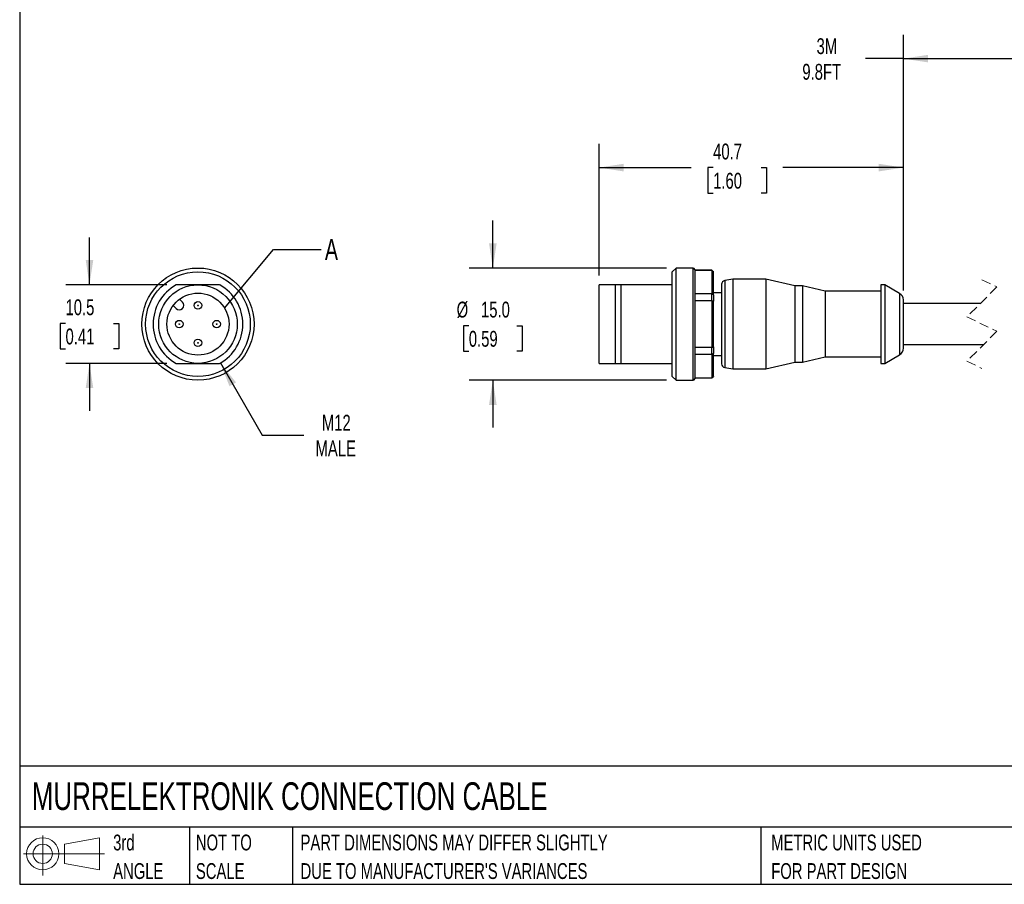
# Model space of a CAD drawing. Header units: millimetres. Extents: x 6 to 273, y 6 to 210.
# Tile 1 of 3: x 6 to 138, y 6 to 122. Entities that reach past the tile are written whole.
import ezdxf

# ---------------------------------------------------------------- set-up
doc = ezdxf.new("R2010")
doc.units = ezdxf.units.MM
doc.linetypes.add('SLD-Dashed', pattern=[1.905, 1.27, -0.635])
doc.linetypes.add('SLD-Solid', pattern=[0])
doc.layers.add('DIMENSIONS', color=140, linetype='SLD-Solid', lineweight=25)
doc.layers.add('TEXT', color=140, linetype='SLD-Solid', lineweight=25)
doc.layers.add('SLD-DEFPOINTS', color=7, linetype='Continuous')
doc.styles.add('SLDTEXTSTYLE0', font='TXT', dxfattribs={"width": 0.7})
doc.dimstyles.new('SLDDIMSTYLE0', dxfattribs={"dimtxt": 2.158008, "dimasz": 3.302, "dimexe": 0, "dimexo": 0.0625, "dimgap": 0.539502, "dimtad": 0, "dimtih": 1, "dimtoh": 1, "dimdec": 1, "dimrnd": 1e-09, "dimzin": 12, "dimdsep": 46, "dimtxsty": 'SLDTEXTSTYLE0', "dimsah": 1, "dimcen": 0, "dimadec": 0, "dimazin": 3, "dimtfac": 1, "dimtdec": 1, "dimtofl": 0, "dimtmove": 0, "dimatfit": 3, "dimfxl": 0, "dimfrac": 2, "dimtolj": 1, "dimtzin": 12, "dimarcsym": 0})
doc.dimstyles.new('SLDDIMSTYLE1', dxfattribs={"dimtxt": 2.158008, "dimasz": 3.302, "dimexe": 0, "dimexo": 0.0625, "dimgap": 0.539502, "dimtad": 0, "dimtih": 1, "dimtoh": 1, "dimdec": 1, "dimrnd": 1e-09, "dimzin": 12, "dimdsep": 46, "dimtxsty": 'SLDTEXTSTYLE0', "dimsah": 1, "dimcen": 0.09, "dimadec": 0, "dimazin": 3, "dimtfac": 1, "dimtdec": 1, "dimtmove": 0, "dimatfit": 0, "dimfxl": 0, "dimfrac": 2, "dimtolj": 1, "dimtzin": 12, "dimarcsym": 0})
doc.dimstyles.new('SLDDIMSTYLE2', dxfattribs={"dimtxt": 0.18, "dimasz": 3.302, "dimexe": 0, "dimexo": 0.0625, "dimgap": 0, "dimtad": 0, "dimtih": 1, "dimtoh": 1, "dimdec": 0, "dimrnd": 1e-09, "dimzin": 0, "dimdsep": 46, "dimtxsty": 'Standard', "dimblk1": 'NONE', "dimblk2": 'NONE', "dimsah": 1, "dimcen": 0.09, "dimadec": 0, "dimazin": 0, "dimtfac": 3.302, "dimtdec": 0, "dimtofl": 0, "dimtmove": 0, "dimatfit": 3, "dimldrblk": 'NONE', "dimfxl": 0, "dimfrac": 2, "dimtolj": 1, "dimtzin": 0, "dimarcsym": 0})
doc.dimstyles.new('SLDDIMSTYLE3', dxfattribs={"dimtxt": 2.158008, "dimasz": 3.302, "dimexe": 0, "dimexo": 0.0625, "dimgap": 0.539502, "dimtad": 0, "dimtih": 1, "dimtoh": 1, "dimdec": 1, "dimrnd": 1e-09, "dimzin": 4, "dimdsep": 46, "dimtxsty": 'SLDTEXTSTYLE0', "dimsah": 1, "dimcen": 0.09, "dimadec": 0, "dimazin": 1, "dimtfac": 1, "dimtdec": 1, "dimtmove": 0, "dimatfit": 0, "dimfxl": 0, "dimfrac": 2, "dimtolj": 1, "dimtzin": 12, "dimarcsym": 0})
doc.dimstyles.new('SLDDIMSTYLE5', dxfattribs={"dimtxt": 2.158008, "dimasz": 3.302, "dimexe": 0, "dimexo": 0.0625, "dimgap": 0.539502, "dimtad": 0, "dimtih": 1, "dimtoh": 1, "dimdec": 1, "dimrnd": 1e-09, "dimzin": 12, "dimdsep": 46, "dimtxsty": 'SLDTEXTSTYLE0', "dimsah": 1, "dimcen": 0.09, "dimadec": 0, "dimazin": 3, "dimtfac": 1, "dimtdec": 1, "dimtofl": 0, "dimtmove": 0, "dimatfit": 3, "dimfxl": 0, "dimfrac": 2, "dimtolj": 1, "dimtzin": 12, "dimarcsym": 0})

# ---------------------------------------------------------------- blocks, each defined once
blk = doc.blocks.new('Block11')
at = {"color": 7, "linetype": 'SLD-Solid', "lineweight": 18}
for p, q in [((2.59, 5.31), (2.59, 0)), ((5.48, 4.17), (10.18, 5.03)), ((5.48, 1.6), (5.48, 4.17)), ((10.18, 5.03), (10.18, 0.73)), ((0, 2.88), (10.87, 2.88)), ((5.48, 1.6), (10.18, 0.73))]:
    blk.add_line(p, q, dxfattribs=at)
for radius in [2.15, 1.29]:
    blk.add_circle((2.59, 2.88), radius, dxfattribs=at)
blk = doc.blocks.new('Block12')
at = {"layer": 'SLD-DEFPOINTS'}
blk.add_blockref('Block11', (0, 0), dxfattribs=at)
blk = doc.blocks.new('SW_NOTE_0_2')
at = {"layer": 'TEXT', "color": 0, "char_height": 2.1167, "attachment_point": 1, "style": 'SLDTEXTSTYLE0'}
for s, insert in [('PART DIMENSIONS MAY DIFFER SLIGHTLY', (0, 2.73)), ("DUE TO MANUFACTURER'S VARIANCES", (0, -1.09))]:
    blk.add_mtext(s, dxfattribs=dict(at, insert=insert))
blk = doc.blocks.new('SW_NOTE_0_3')
at = {"layer": 'TEXT', "color": 0, "char_height": 2.117, "attachment_point": 1, "style": 'SLDTEXTSTYLE0'}
for s, insert in [('NOT TO', (0, 2.73)), ('SCALE', (0, -1.09))]:
    blk.add_mtext(s, dxfattribs=dict(at, insert=insert))
blk = doc.blocks.new('SW_NOTE_0_4')
at = {"layer": 'TEXT', "color": 0, "char_height": 2.117, "attachment_point": 1, "style": 'SLDTEXTSTYLE0'}
for s, insert in [('3rd', (0, 2.73)), ('ANGLE', (0, -1.09))]:
    blk.add_mtext(s, dxfattribs=dict(at, insert=insert))
blk = doc.blocks.new('SW_NOTE_0_5')
at = {"layer": 'TEXT', "color": 0, "char_height": 2.1167, "attachment_point": 1, "style": 'SLDTEXTSTYLE0'}
for s, insert in [('METRIC UNITS USED', (0, 2.73)), ('FOR PART DESIGN', (0, -1.09))]:
    blk.add_mtext(s, dxfattribs=dict(at, insert=insert))
blk = doc.blocks.new('_D')
at = {"layer": 'DIMENSIONS'}
for p, q in [((33.19, 76.08), (38.77, 66.41)), ((38.77, 66.41), (44.33, 66.41))]:
    blk.add_line(p, q, dxfattribs=at)
blk.add_solid([(33.19, 76.08), (34.4, 72.96), (35.28, 73.47)], dxfattribs=at)
at = {"layer": 'DIMENSIONS', "char_height": 2.117, "attachment_point": 1, "style": 'SLDTEXTSTYLE0'}
for s, insert in [('M12', (46.76, 69.14)), ('MALE', (45.91, 65.71))]:
    blk.add_mtext(s, dxfattribs=dict(at, insert=insert))
blk = doc.blocks.new('_D_1')
at = {"layer": 'DIMENSIONS'}
for p, q in [((15.68, 86.52), (15.68, 92.87)), ((26.02, 86.52), (12.51, 86.52)), ((12.48, 81.37), (11.75, 81.37)), ((11.75, 81.37), (11.75, 77.94)), ((18.89, 81.37), (19.61, 81.37)), ((19.61, 81.37), (19.61, 77.94)), ((11.75, 77.94), (12.48, 77.94)), ((19.61, 77.94), (18.89, 77.94)), ((26.02, 76.02), (12.51, 76.02)), ((15.68, 76.02), (15.68, 69.67))]:
    blk.add_line(p, q, dxfattribs=at)
for points in [[(15.68, 86.52), (16.19, 89.83), (15.18, 89.83)], [(15.68, 76.02), (15.18, 72.72), (16.19, 72.72)]]:
    blk.add_solid(points, dxfattribs=at)
at = {"layer": 'DIMENSIONS', "char_height": 2.117, "attachment_point": 1, "style": 'SLDTEXTSTYLE0'}
for s, insert in [('10.5', (12.48, 84.58)), ('0.41', (12.48, 80.67))]:
    blk.add_mtext(s, dxfattribs=dict(at, insert=insert))
blk = doc.blocks.new('_None')
blk = doc.blocks.new('_D_2')
at = {"layer": 'DIMENSIONS'}
for p, q in [((69.62, 88.77), (69.62, 95.12)), ((92.85, 88.77), (66.44, 88.77)), ((66.41, 81.06), (65.69, 81.06)), ((65.69, 81.06), (65.69, 77.63)), ((72.82, 81.06), (73.55, 81.06)), ((73.55, 81.06), (73.55, 77.63)), ((65.69, 77.63), (66.41, 77.63)), ((73.55, 77.63), (72.82, 77.63)), ((92.85, 73.77), (66.44, 73.77)), ((69.62, 73.77), (69.62, 67.42))]:
    blk.add_line(p, q, dxfattribs=at)
for points in [[(69.62, 88.77), (70.13, 92.08), (69.11, 92.08)], [(69.62, 73.77), (69.11, 70.47), (70.13, 70.47)]]:
    blk.add_solid(points, dxfattribs=at)
at = {"layer": 'DIMENSIONS', "char_height": 2.117, "attachment_point": 1, "style": 'SLDTEXTSTYLE0'}
for s, insert in [('%%c', (64.78, 84.27)), ('15.0', (68.04, 84.27)), ('0.59', (66.41, 80.36))]:
    blk.add_mtext(s, dxfattribs=dict(at, insert=insert))
blk = doc.blocks.new('_D_4')
at = {"layer": 'DIMENSIONS'}
for p, q in [((83.82, 87.79), (83.82, 105.38)), ((124.52, 85.77), (124.52, 105.38)), ((83.82, 102.2), (96.15, 102.2)), ((99.08, 102.2), (98.35, 102.2)), ((98.35, 102.2), (98.35, 98.77)), ((105.49, 102.2), (106.22, 102.2)), ((106.22, 102.2), (106.22, 98.77)), ((124.52, 102.2), (108.42, 102.2)), ((98.35, 98.77), (99.08, 98.77)), ((106.22, 98.77), (105.49, 98.77))]:
    blk.add_line(p, q, dxfattribs=at)
for points in [[(83.82, 102.2), (87.12, 101.69), (87.12, 102.71)], [(124.52, 102.2), (121.22, 102.71), (121.22, 101.69)]]:
    blk.add_solid(points, dxfattribs=at)
at = {"layer": 'DIMENSIONS', "char_height": 2.117, "attachment_point": 1, "style": 'SLDTEXTSTYLE0'}
for s, insert in [('40.7', (99.08, 105.41)), ('1.60', (99.08, 101.5))]:
    blk.add_mtext(s, dxfattribs=dict(at, insert=insert))
blk = doc.blocks.new('_D_6')
at = {"layer": 'DIMENSIONS'}
for p, q in [((124.52, 85.77), (124.52, 119.95)), ((149.25, 85.89), (149.25, 119.95)), ((142.31, 115.36), (143.72, 118.18)), ((143.72, 118.18), (144.43, 116.77)), ((124.52, 116.77), (119.47, 116.77)), ((124.52, 116.77), (141.6, 116.77)), ((141.6, 116.77), (142.31, 115.36)), ((144.43, 116.77), (149.25, 116.77))]:
    blk.add_line(p, q, dxfattribs=at)
for points in [[(124.52, 116.77), (127.82, 116.27), (127.82, 117.28)], [(149.25, 116.77), (145.95, 117.28), (145.95, 116.27)]]:
    blk.add_solid(points, dxfattribs=at)
at = {"layer": 'DIMENSIONS', "char_height": 2.117, "attachment_point": 1, "style": 'SLDTEXTSTYLE0'}
for s, insert in [('3M', (112.91, 119.5)), ('9.8FT', (111.01, 116.07))]:
    blk.add_mtext(s, dxfattribs=dict(at, insert=insert))

msp = doc.modelspace()

# ---------------------------------------------------------------- linework, layer by layer
for p, q in [((94.12, 88.77), (93.62, 88.27)), ((93.62, 74.27), (93.62, 88.27)), ((96.42, 88.77), (94.12, 88.77)), ((94.12, 73.77), (94.12, 88.77)), ((96.42, 73.77), (96.42, 88.77)), ((96.62, 88.57), (96.62, 81.27)), ((98.92, 88.47), (96.62, 88.47)), ((98.92, 88.45), (96.62, 88.45)), ((99.12, 88.27), (98.92, 88.47)), ((98.92, 88.45), (98.92, 88.47)), ((98.92, 88.45), (98.92, 85.35)), ((99.12, 88.27), (99.12, 88.25)), ((99.12, 85.2), (99.12, 88.25)), ((101.72, 87.27), (100.63, 87.08)), ((100.63, 87.08), (100.63, 75.46)), ((106.12, 87.27), (101.72, 87.27)), ((101.72, 87.27), (101.72, 75.27)), ((110.02, 86.37), (106.12, 87.27)), ((106.12, 87.27), (106.12, 75.27)), ((30.19, 86.52), (27.29, 86.52)), ((33.09, 86.52), (30.19, 86.52)), ((86.02, 86.52), (83.82, 86.52)), ((83.82, 76.02), (83.82, 86.52)), ((86.02, 76.02), (86.02, 86.52)), ((86.77, 86.52), (86.02, 86.52)), ((86.77, 76.02), (86.77, 86.52)), ((93.62, 86.52), (86.77, 86.52)), ((100.22, 86.59), (100.22, 75.96)), ((111.02, 86.37), (110.02, 86.37)), ((110.02, 86.37), (110.02, 76.17)), ((114.05, 85.67), (111.02, 86.37)), ((111.02, 86.37), (111.02, 76.17)), ((121.52, 85.67), (114.05, 85.67)), ((114.05, 85.67), (114.05, 76.87)), ((122.02, 86.52), (121.52, 86.52)), ((121.52, 86.52), (121.52, 76.02)), ((124.02, 85.37), (122.02, 86.52)), ((122.02, 86.52), (122.02, 76.02)), ((27.71, 84.6), (28.1, 84.21)), ((96.62, 85.35), (98.92, 85.35)), ((98.92, 84.37), (96.62, 84.37)), ((98.92, 84.37), (98.92, 85.35)), ((98.92, 84.37), (98.92, 78.18)), ((100.22, 85.47), (99.12, 85.47)), ((99.12, 85.2), (99.12, 84.32)), ((99.12, 78.22), (99.12, 84.32)), ((124.02, 85.37), (124.02, 77.18)), ((124.52, 78.04), (124.52, 84.5)), ((27.26, 83.36), (26.86, 83.75)), ((134.8, 84.02), (124.52, 84.02)), ((96.62, 81.27), (96.62, 73.97)), ((96.62, 78.18), (98.92, 78.18)), ((98.92, 77.19), (98.92, 78.18)), ((99.12, 78.22), (99.12, 77.34)), ((124.52, 78.52), (135.23, 78.52)), ((98.92, 77.19), (96.62, 77.19)), ((98.92, 77.19), (98.92, 74.1)), ((99.12, 74.29), (99.12, 77.34)), ((99.12, 77.07), (100.22, 77.07)), ((111.02, 76.17), (114.05, 76.87)), ((114.05, 76.87), (121.52, 76.87)), ((122.02, 76.02), (124.02, 77.18)), ((27.29, 76.02), (30.19, 76.02)), ((30.19, 76.02), (33.09, 76.02)), ((83.82, 76.02), (86.02, 76.02)), ((86.02, 76.02), (86.77, 76.02)), ((86.77, 76.02), (93.62, 76.02)), ((100.63, 75.46), (101.72, 75.27)), ((101.72, 75.27), (106.12, 75.27)), ((106.12, 75.27), (110.02, 76.17)), ((110.02, 76.17), (111.02, 76.17)), ((121.52, 76.02), (122.02, 76.02)), ((93.62, 74.27), (94.12, 73.77)), ((94.12, 73.77), (96.42, 73.77)), ((96.62, 74.1), (98.92, 74.1)), ((96.62, 74.07), (98.92, 74.07)), ((98.92, 74.07), (99.12, 74.27)), ((98.92, 74.07), (98.92, 74.1)), ((99.12, 74.29), (99.12, 74.27))]:
    msp.add_line(p, q)
at = {"color": 7, "linetype": 'SLD-Dashed', "lineweight": 18}
for p, q in [((135.02, 87.2), (137.02, 86.24)), ((137.02, 86.24), (133.02, 82.24)), ((133.02, 82.24), (137.02, 80.31)), ((137.02, 80.31), (133.02, 76.31)), ((133.02, 76.31), (135.02, 75.35))]:
    msp.add_line(p, q, dxfattribs=at)
at = {"flags": 128}
for points in [[(99.12, 88.25), (99.01, 88.36), (98.92, 88.45)], [(98.92, 85.35), (99.03, 85.27), (99.12, 85.2)], [(99.12, 84.32), (99.01, 84.35), (98.92, 84.37)], [(98.92, 78.18), (99.03, 78.2), (99.12, 78.22)], [(99.12, 77.34), (99.01, 77.26), (98.92, 77.19)], [(98.92, 74.1), (99.03, 74.21), (99.12, 74.29)]]:
    msp.add_lwpolyline(points, dxfattribs=at)
for centre, radius in [((30.19, 81.27), 7.5), ((30.19, 81.27), 7), ((30.19, 81.27), 5.25), ((30.19, 81.27), 4.15), ((30.19, 83.77), 0.5), ((30.19, 83.77), 0.05), ((27.69, 81.27), 0.5), ((32.69, 81.27), 0.5), ((27.69, 81.27), 0.05), ((32.69, 81.27), 0.05), ((30.19, 78.77), 0.5), ((30.19, 78.77), 0.05)]:
    msp.add_circle(centre, radius)
for centre, radius, start, end in [((96.42, 88.57), 0.2, 0.0007, 89.9993), ((100.72, 86.59), 0.5, 99.9995, 180), ((30.19, 81.27), 6, 118.955, 241.045), ((30.19, 81.27), 6, 298.955, 61.045), ((123.52, 84.5), 1, 0, 59.9999), ((27.68, 83.78), 0.6, 225, 45), ((123.52, 78.04), 1, 300.0001, 360), ((100.72, 75.96), 0.5, 180, 260.0005), ((96.42, 73.97), 0.2, 270.0007, 359.9993)]:
    msp.add_arc(centre, radius, start, end)
at = {"layer": 'TEXT'}
for p, q in [((6.35, 209.55), (6.35, 6.35)), ((273.05, 22.13), (6.35, 22.13)), ((273.05, 13.97), (6.35, 13.97)), ((29.04, 13.97), (29.04, 6.35)), ((42.84, 13.97), (42.84, 6.35)), ((105.48, 13.97), (105.48, 6.35)), ((6.35, 6.35), (273.05, 6.35))]:
    msp.add_line(p, q, dxfattribs=at)
msp.add_circle((30.19, 81.27), 4.15, dxfattribs=at)

# ---------------------------------------------------------------- block references
at = {"layer": 'SLD-DEFPOINTS'}
msp.add_blockref('Block12', (6.84, 7.55), dxfattribs=at)
at = {"layer": 'TEXT'}
for name, p in [('SW_NOTE_0_4', (18.85, 10.27)), ('SW_NOTE_0_3', (29.91, 10.27)), ('SW_NOTE_0_2', (43.91, 10.27)), ('SW_NOTE_0_5', (106.85, 10.27))]:
    msp.add_blockref(name, p, dxfattribs=at)

# ---------------------------------------------------------------- texts
at = {"layer": 'TEXT', "attachment_point": 1, "style": 'SLDTEXTSTYLE0'}
for s, insert, char_height in [('A', (47.16, 92.64), 2.82), ('MURRELEKTRONIK CONNECTION CABLE', (7.97, 19.99), 3.7042)]:
    msp.add_mtext(s, dxfattribs=dict(at, insert=insert, char_height=char_height))

# ---------------------------------------------------------------- dimensions: what is measured, and where the dimension line sits
at = {"layer": 'DIMENSIONS'}
dim = msp.add_linear_dim(base=(149.25, 116.77), p1=(124.52, 84.5), p2=(149.25, 84.62), text='3M\\P9.8FT', dimstyle='SLDDIMSTYLE5', dxfattribs=at)
dim.commit()
dim.dimension.update_dxf_attribs({"geometry": '_D_6', "text_midpoint": (115, 116.77), "dimtype": 160})
dim = msp.add_linear_dim(base=(124.52, 102.2), p1=(83.82, 86.52), p2=(124.52, 84.5), dimstyle='SLDDIMSTYLE5', dxfattribs=at)
dim.commit()
dim.dimension.update_dxf_attribs({"geometry": '_D_4', "text_midpoint": (102.29, 102.2), "dimtype": 160})
dim = msp.add_linear_dim(base=(69.62, 88.77), p1=(94.12, 73.77), p2=(94.12, 88.77), angle=90, text='%%c<>', dimstyle='SLDDIMSTYLE3', dxfattribs=at)
dim.commit()
dim.dimension.update_dxf_attribs({"geometry": '_D_2', "text_midpoint": (69.62, 81.06), "dimtype": 160})
dim = msp.add_linear_dim(base=(15.68, 76.02), p1=(27.29, 86.52), p2=(27.29, 76.02), angle=90, dimstyle='SLDDIMSTYLE1', dxfattribs=at)
dim.commit()
dim.dimension.update_dxf_attribs({"geometry": '_D_1', "text_midpoint": (15.68, 81.37), "dimtype": 160})
dim = msp.add_radius_dim(center=(30.19, 81.27), mpoint=(33.19, 76.08), text='M12\\PMALE', dimstyle='SLDDIMSTYLE0', override={"dimpost": '<>'}, dxfattribs=at)
dim.commit()
dim.dimension.update_dxf_attribs({"geometry": '_D', "text_midpoint": (49.74, 66.41), "dimtype": 164})

# ---------------------------------------------------------------- leaders
at = {"layer": 'TEXT', "has_arrowhead": 0}
msp.add_leader([(33.74, 83.42), (40.31, 91.23), (46.66, 91.23)], dimstyle='SLDDIMSTYLE2', dxfattribs=at)

doc.saveas('drawing.dxf')
